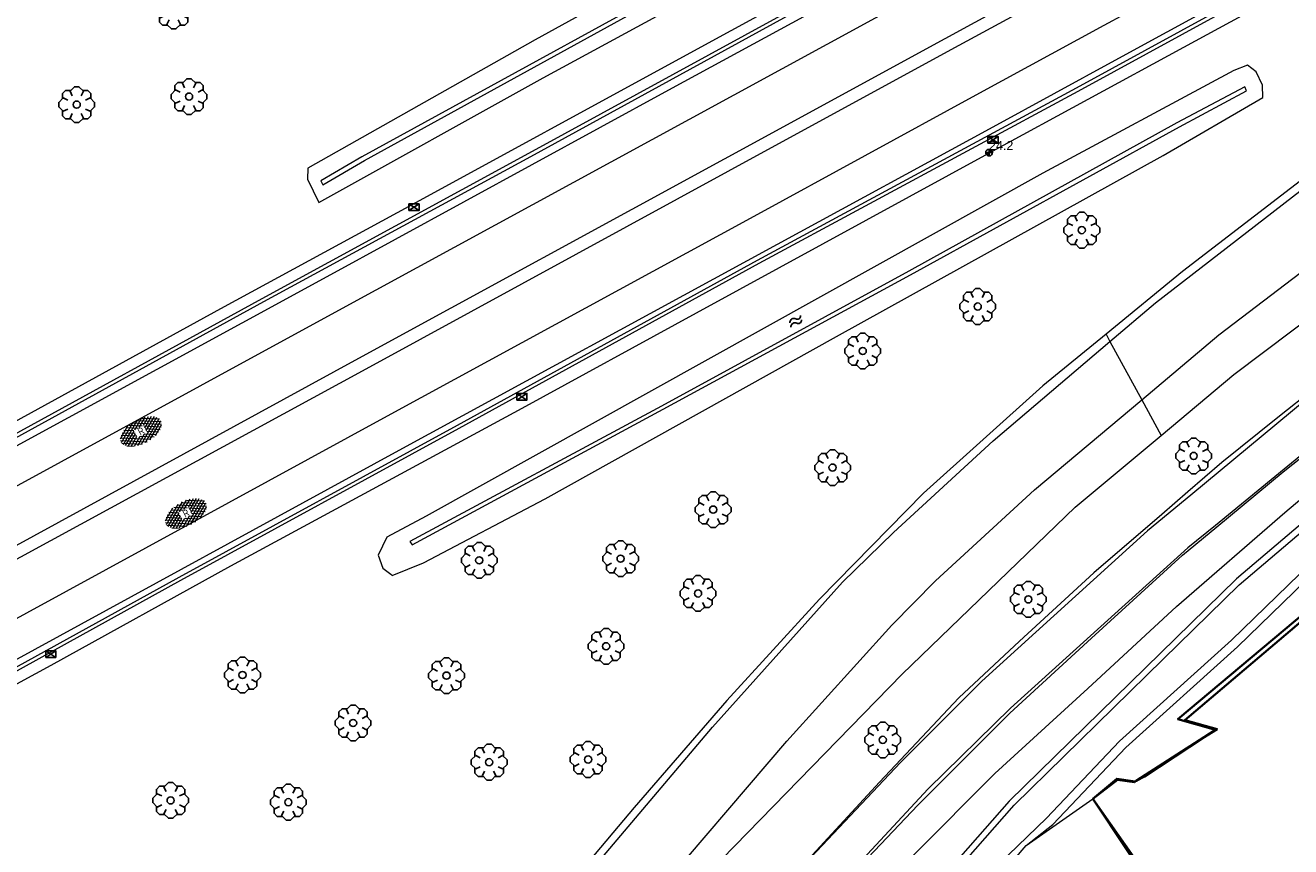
# Model space of a CAD drawing. Header units: metres. Extents: x 181682 to 183922, y 386244 to 387136.
# Tile 37 of 62: x 182742 to 182813, y 386646 to 386692. Entities that reach past the tile are written whole.
import ezdxf
from ezdxf.enums import TextEntityAlignment as Align

# ---------------------------------------------------------------- set-up
doc = ezdxf.new("R2010")
doc.units = ezdxf.units.M
doc.linetypes.add('IE-TERREINAFSCHEIDING', pattern=[10, 8, -2])
for name, color, linetype, lineweight in [('B-WE-GR-BOOM-S', 251, 'Continuous', 25), ('B-WE-GW-WATERGANG_SLOOT_BODEM-G', 251, 'Continuous', 18), ('B-WE-IE-TERREINAFSCHEIDING-G', 251, 'IE-TERREINAFSCHEIDING', 18), ('B-WE-IE-TERREINAFSCHEIDING_KUNSTMATIG_MUUR-GV', 251, 'IE-TERREINAFSCHEIDING-KUNSTMATIG-DICHT', 18), ('B-WE-OG-BREUKLIJN-G', 251, 'Continuous', 18), ('B-WE-OG-TOPOGRAFIE_BEBOUWING-G', 251, 'Continuous', 35), ('B-WE-OG-TOPOGRAFIE_BEBOUWING-GV', 251, 'Continuous', 35), ('B-WE-OG-TOPOGRAFIE_WATER-GV', 251, 'Continuous', 18), ('B-WE-OG-TOPOGRAFIE_WATER-SV', 251, 'Continuous', 25), ('B-WE-OG-TOPOGRAFIE_WEG_BERM-GV', 251, 'Continuous', 18), ('B-WE-OG-TOPOGRAFIE_WEG_RIJWEG-GV', 251, 'Continuous', 18), ('B-WE-OG-TOPOGRAFIE_WEG_RIJWEG-SV', 251, 'Continuous', 25), ('B-WE-OG-TOPOGRAFIE_WEG_RIJWIELPAD-GV', 251, 'Continuous', 18), ('B-WE-RI-HWA_KOLK-S', 251, 'Continuous', 25), ('B-WE-VW-MARKERING-G', 251, 'Continuous', 18), ('Label_puntobject', 7, 'Continuous', 25)]:
    doc.layers.add(name, color=color, linetype=linetype, lineweight=lineweight)
doc.layers.add('B-WE-IE-MEUBILAIR_WEGMEUBILAIR-S', color=251, linetype='Continuous')
doc.styles.add('NLCS-ISO', font='NLCS-ISO.ttf')
doc.styles.get("Standard").update_dxf_attribs({"font": 'arial.ttf'})
doc.linetypes.add('IE-TERREINAFSCHEIDING-KUNSTMATIG-DICHT', pattern='A,8,-1,[82,NLCS.SHX,S=0.75,R=90,X=0,Y=0],-1', length=10)

# ---------------------------------------------------------------- blocks, each defined once
blk = doc.blocks.new('SIE-WEG_PAAL_ALGEMEEN_TYPE_02-SO')
at = {"ltscale": 0.5}
h = blk.add_hatch(color=256, dxfattribs=at)
h.paths.add_polyline_path([(0, 0), (0.1875, 0, 0.4142136), (0, 0.1875)])
h.paths.add_polyline_path([(0, -0.1875), (0, 0), (-0.1875, 0, 0.4142136)])
for p, q in [((-0.1875, 0), (0.1875, 0)), ((0, -0.1875), (0, 0.1875))]:
    blk.add_line(p, q, dxfattribs=at)
blk.add_circle((0, 0), 0.1875, dxfattribs=at)
blk = doc.blocks.new('B-SRI-KOLK_COMBINATIE-SO')
for p, q in [((-0.28125, 0), (0.28125, 0.375)), ((0.28125, 0), (-0.28125, 0.375))]:
    blk.add_line(p, q)
at = {"flags": 128}
blk.add_lwpolyline([(-0.28125, 0), (0.28125, 0), (0.28125, 0.375), (-0.28125, 0.375)], close=True, dxfattribs=at)
blk = doc.blocks.new('SGR-BOOM_01')
at = {"layer": 'B-WE-GR-BOOM-S'}
for points in [[(-0.33, 0.795, 0), (-0.619, 0.795, 0), (-0.795, 0.619, 0), (-0.795, 0.33, 0)], [(0.25, 0.5, 0), (0.375, 0.75, 0), (0.125, 1, 0), (-0.125, 1, 0), (-0.375, 0.75, 0), (-0.25, 0.5, 0)], [(0.795, 0.33, 0), (0.795, 0.619, 0), (0.619, 0.795, 0), (0.33, 0.795, 0)], [(-0.5, 0.25, 0), (-0.75, 0.375, 0), (-1, 0.125, 0), (-1, -0.125, 0), (-0.75, -0.375, 0), (-0.5, -0.25, 0)], [(0.5, -0.25, 0), (0.75, -0.375, 0), (1, -0.125, 0), (1, 0.125, 0), (0.75, 0.375, 0), (0.5, 0.25, 0)], [(-0.795, -0.33, 0), (-0.795, -0.619, 0), (-0.619, -0.795, 0), (-0.33, -0.795, 0)], [(-0.25, -0.5, 0), (-0.375, -0.75, 0), (-0.125, -1, 0), (0.125, -1, 0), (0.375, -0.75, 0), (0.25, -0.5, 0)], [(0.33, -0.795, 0), (0.619, -0.795, 0), (0.795, -0.619, 0), (0.795, -0.33, 0)]]:
    blk.add_polyline3d(points, dxfattribs=at)
blk.add_circle((0, 0), 0.2, dxfattribs=at)
blk.add_circle((0, 0), 0.2, dxfattribs=at)
blk = doc.blocks.new('SVH-GESLOTEN-SO')
at = {"linetype": 'Continuous', "lineweight": 0}
for p, q in [((-1.68, -0.04), (-0.187, 0.872)), ((-1.662, 0.121), (0.021, -0.906)), ((-1.627, -0.236), (0.185, 0.871)), ((-1.622, 0.221), (-0.666, 0.805)), ((-1.577, 0.296), (0.358, -0.886)), ((-1.517, -0.397), (-0.449, 0.256)), ((-1.445, 0.442), (-0.449, -0.166)), ((-1.368, -0.532), (-0.449, 0.03)), ((-1.277, 0.567), (-0.449, 0.062)), ((-1.076, 0.672), (-0.449, 0.289)), ((-0.845, 0.758), (-0.103, 0.304)), ((-0.579, 0.824), (0.271, 0.304)), ((-0.441, -0.875), (1.54, 0.336)), ((-0.37, 0.304), (0.499, 0.836)), ((-0.277, 0.865), (1.6, -0.282)), ((-0.119, -0.904), (1.639, 0.17)), ((0, 0.304), (0.772, 0.776)), ((0.078, 0.876), (1.67, -0.096)), ((0.371, 0.302), (1.012, 0.695)), ((0.371, 0.075), (1.22, 0.595)), ((0.371, -0.152), (1.397, 0.476)), ((0.371, 0.243), (1.481, -0.434)), ((0.371, 0.015), (1.32, -0.566)), ((0.52, 0.832), (1.65, 0.141)), ((-1.673, -0.099), (-0.392, -0.882)), ((-1.453, -0.461), (-1.037, -0.716)), ((-1.184, -0.647), (-0.449, -0.198)), ((-0.969, -0.743), (-0.244, -0.3)), ((-0.722, -0.819), (0.127, -0.3)), ((-0.23, -0.3), (0.65, -0.837)), ((0.143, -0.3), (0.905, -0.766)), ((0.268, -0.895), (1.676, -0.035)), ((0.371, -0.212), (1.128, -0.675)), ((0.798, -0.8), (1.571, -0.327))]:
    blk.add_line(p, q, dxfattribs=at)
at = {"linetype": 'Continuous', "lineweight": 0, "style": 'NLCS-ISO'}
blk.add_text('R', height=0.54, dxfattribs=at).set_placement((0, 0), align=Align.MIDDLE_CENTER)
blk = doc.blocks.new('SOG-TOPOGRAFIE_WATER-SO')
at = {"flags": 128}
for points in [[(-1.26, 0.28), (-1.21, 0.35, -0.538831), (-0.21, 0.37, 0.605168), (0.63, 0.46, -4.035705)], [(-1.44, -0.36), (-1.4, -0.29, -0.538831), (-0.39, -0.27, 0.605168), (0.44, -0.17, -4.035705)]]:
    blk.add_lwpolyline(points, format="xyb", dxfattribs=at)

msp = doc.modelspace()

# ---------------------------------------------------------------- linework, layer by layer
at = {"layer": 'B-WE-GW-WATERGANG_SLOOT_BODEM-G'}
for points in [[(182758.426, 386682.947, 24.325), (182758.532, 386682.715, 24.334), (182760.868, 386684.074, 24.393), (182783.568, 386696.59, 24.293), (182807.869, 386709.653, 24.242), (182827.339, 386720.345, 24.25), (182839.631, 386726.726, 24.404), (182839.506, 386727.058, 24.426), (182827.344, 386720.582, 24.231), (182807.745, 386709.854, 24.251), (182783.515, 386696.792, 24.276), (182760.723, 386684.289, 24.393), (182758.426, 386682.947, 24.325)], [(182810.1, 386688.204, 24.256), (182806.295, 386686.18, 24.184), (182791.309, 386677.893, 24.174), (182777.473, 386670.33, 24.216), (182763.392, 386662.751, 24.277), (182763.528, 386662.566, 24.287), (182777.557, 386670.164, 24.213), (182791.396, 386677.671, 24.232), (182806.431, 386685.964, 24.158), (182810.191, 386687.976, 24.224), (182810.1, 386688.204, 24.256)]]:
    msp.add_polyline3d(points, dxfattribs=at)
at = {"layer": 'B-WE-IE-TERREINAFSCHEIDING-G'}
msp.add_line((182797.868, 386645.744, 25.678), (182801.594, 386648.356, 37.459), dxfattribs=at)
msp.add_polyline3d([(182767.852, 386608.793, 25.555), (182768.302, 386611.112, 25.726), (182784.082, 386629.896, 25.916), (182797.868, 386645.744, 25.678)], dxfattribs=at)
at = {"layer": 'B-WE-IE-TERREINAFSCHEIDING_KUNSTMATIG_MUUR-GV'}
for points in [[(182856.186, 386731.179, 24.937), (182856.036, 386731.36, 25.038), (182844.724, 386725.204, 25.167), (182826.701, 386715.421, 25.108), (182809.598, 386706.028, 24.783), (182803.167, 386702.533, 24.765), (182786.143, 386693.29, 24.786), (182770.042, 386684.46, 24.768), (182755.118, 386676.341, 24.78), (182739.869, 386667.971, 24.822), (182725.085, 386659.95, 25.141), (182724.805, 386659.795, 25.323)], [(182732.97, 386650.858, 25.141), (182750.6, 386660.588, 24.828), (182766.151, 386669.096, 24.839), (182782.931, 386678.331, 24.801), (182800.779, 386687.96, 24.783), (182816.261, 386696.446, 24.827), (182822.768, 386700.013, 24.845), (182843.294, 386711.2, 24.807), (182861.571, 386721.143, 24.857), (182861.565, 386721.338, 24.921)], [(182796.012, 386685.968, 23.71), (182802.835, 386689.687, 23.888), (182825.901, 386702.277, 24.401), (182843.131, 386711.698, 24.681), (182861.389, 386721.639, 24.916)], [(182791.002, 386695.171, 23.69), (182777.868, 386688.017, 23.351), (182758.753, 386677.572, 22.869), (182734.773, 386664.492, 22.46), (182717.962, 386655.317, 22.309), (182717.701, 386655.175, 22.309), (182717.566, 386655.102, 22.309), (182717.151, 386654.876, 22.308), (182715.039, 386653.726, 22.305), (182714.832, 386653.613, 22.304), (182714.305, 386653.326, 22.303), (182714.043, 386653.184, 22.303), (182713.603, 386652.944, 22.302), (182710.537, 386651.275, 22.297), (182707.851, 386649.813, 22.293), (182707.48, 386649.61, 22.294), (182707.098, 386649.402, 22.294), (182706.882, 386649.284, 22.294), (182705.505, 386648.533, 22.297), (182705.218, 386648.376, 22.297), (182704.265, 386647.856, 22.298), (182703.253, 386647.304, 22.3)], [(182708.269, 386638.091, 22.317), (182711.244, 386639.705, 22.312), (182712.185, 386640.216, 22.311), (182712.492, 386640.383, 22.31), (182713.779, 386641.081, 22.308), (182713.941, 386641.169, 22.308), (182714.153, 386641.286, 22.309), (182714.455, 386641.45, 22.309), (182717.494, 386643.113, 22.315), (182720.57, 386644.795, 22.32), (182720.979, 386645.019, 22.321), (182721.321, 386645.206, 22.321), (182721.819, 386645.479, 22.322), (182722.055, 386645.607, 22.323), (182724.167, 386646.763, 22.326), (182724.469, 386646.928, 22.327), (182724.526, 386646.959, 22.328), (182724.646, 386647.024, 22.329), (182741.045, 386655.966, 22.487), (182762.798, 386667.858, 22.863), (182783.954, 386679.396, 23.396), (182796.012, 386685.968, 23.71)]]:
    msp.add_polyline3d(points, dxfattribs=at)
at = {"layer": 'B-WE-OG-BREUKLIJN-G'}
for points in [[(182856.132, 386731.184, 25.038), (182844.82, 386725.028, 25.167), (182826.797, 386715.245, 25.108), (182809.694, 386705.852, 24.783), (182803.262, 386702.357, 24.765), (182786.239, 386693.114, 24.786), (182770.138, 386684.284, 24.768), (182755.214, 386676.165, 24.78), (182739.965, 386667.795, 24.822)], [(182732.875, 386651.034, 25.141), (182750.504, 386660.763, 24.828), (182766.055, 386669.271, 24.839), (182782.835, 386678.507, 24.801), (182800.683, 386688.136, 24.783), (182816.165, 386696.621, 24.827), (182822.672, 386700.188, 24.845), (182843.198, 386711.376, 24.807), (182861.475, 386721.319, 24.857)]]:
    msp.add_polyline3d(points, dxfattribs=at)
at = {"layer": 'B-WE-OG-TOPOGRAFIE_BEBOUWING-G'}
msp.add_polyline3d([(182820.355, 386664.324, 37.386), (182806.732, 386652.763, 37.402), (182808.537, 386652.261, 37.497), (182807.815, 386651.806, 36.687), (182807.814, 386651.806, 36.686), (182807.813, 386651.805, 36.686), (182804.479, 386649.598, 36.683), (182804.022, 386649.356, 37.276), (182803.962, 386649.324, 37.354), (182802.93, 386649.478, 37.378), (182801.594, 386648.356, 37.459), (182819.014, 386622.104, 37.479)], dxfattribs=at)
at = {"layer": 'B-WE-OG-TOPOGRAFIE_BEBOUWING-GV'}
msp.add_polyline3d([(182820.32, 386664.377, 0), (182816.4, 386661.243, 0), (182806.349, 386652.822, 0), (182808.447, 386652.215, 0), (182807.815, 386651.806, 0), (182807.813, 386651.805, 0), (182804.022, 386649.356, 0), (182803.914, 386649.286, 0), (182802.966, 386649.411, 0), (182801.594, 386648.356, 37.459), (182819.704, 386622.557, 0.048), (182819.727, 386622.524, 0), (182826.293, 386626.882, 0), (182825.828, 386627.582, 0), (182826.138, 386627.788, 0), (182826.803, 386628.229, 0), (182828.02, 386626.396, 0), (182833.494, 386630.029, 0), (182830.268, 386634.881, 0), (182827.222, 386644.755, 0)], dxfattribs=at)
at = {"layer": 'B-WE-OG-TOPOGRAFIE_WATER-GV'}
for points in [[(182953.667, 386756.184, 24.187), (182941.693, 386749.325, 24.193), (182921.486, 386736.359, 24.169), (182885.073, 386713.373, 24.136), (182854.789, 386693.66, 24.258), (182837.135, 386682.143, 24.356), (182820.47, 386669.874, 24.353), (182809.627, 386660.66, 24.559), (182796.916, 386648.226, 24.566), (182782.073, 386631.34, 24.595), (182767.931, 386615.717, 24.56), (182765.907, 386613.065, 24.658), (182764.589, 386610.357, 24.708), (182764.725, 386608.282, 24.584), (182765.26, 386606.926, 24.485)], [(182765.634, 386607.196, 24.504), (182765.507, 386608.317, 24.554), (182765.541, 386610.573, 24.642), (182766.417, 386612.551, 24.7), (182768.411, 386615.38, 24.552), (182782.215, 386630.931, 24.53), (182797.195, 386648.004, 24.54), (182805.524, 386656.17, 24.549), (182809.773, 386660.335, 24.553), (182820.681, 386669.595, 24.309), (182837.16, 386681.797, 24.249), (182854.942, 386693.481, 24.256), (182885.102, 386713.124, 24.116), (182921.713, 386736.203, 24.251), (182941.738, 386749.044, 24.231), (182953.788, 386755.946, 24.217)], [(182805.22, 386709.723, 25.028), (182788.067, 386700.566, 25.071), (182770.414, 386690.837, 24.942), (182757.696, 386683.656, 24.937), (182757.671, 386683.038, 24.937), (182758.303, 386681.73, 24.847), (182770.861, 386688.71, 24.942), (182786.416, 386697.164, 24.963), (182798.572, 386703.669, 24.953), (182808.277, 386708.924, 24.942), (182817.949, 386714.289, 24.942), (182839.973, 386726.171, 24.953), (182840.625, 386727.172, 24.91), (182840.441, 386727.806, 24.985), (182840.026, 386728.191, 25.017), (182838.551, 386727.8, 25.039), (182828.078, 386722.358, 24.985), (182805.22, 386709.723, 25.028)], [(182762.461, 386604.946, 26.507), (182761.805, 386606.457, 26.549), (182761.638, 386607.104, 26.534), (182761.503, 386608.289, 26.498), (182761.614, 386610.54, 26.388), (182762.099, 386612.371, 26.277), (182764.22, 386615.514, 26.185), (182769.495, 386621.162, 26.376), (182776.974, 386629.02, 26.122), (182782.127, 386634.524, 26.017), (182787.642, 386640.904, 25.781), (182791.593, 386645.237, 25.676), (182796.112, 386649.77, 25.475), (182801.319, 386654.539, 25.247), (182806.266, 386659.123, 25.247), (182812.323, 386664.372, 25.195), (182817.923, 386669.091, 25.107), (182823.07, 386673.2, 25.072), (182827.595, 386676.503, 25.011), (182834.328, 386681.427, 24.967), (182839.574, 386685.103, 24.638), (182848.614, 386690.959, 24.836), (182855.501, 386695.412, 24.827)], [(182855.775, 386692.606, 24.928), (182850.079, 386688.951, 24.795), (182845.163, 386685.996, 24.798), (182837.462, 386680.606, 24.81), (182831.099, 386675.79, 24.833), (182828.32, 386673.866, 24.881), (182825.718, 386671.965, 25.097), (182824.288, 386670.481, 25.138), (182819.057, 386665.952, 25.314), (182813.157, 386660.925, 25.388), (182809.347, 386657.232, 25.454), (182803.081, 386651.581, 25.499), (182799.006, 386647.279, 25.552), (182794.734, 386643.154, 25.612), (182785.815, 386632.726, 25.636), (182775.475, 386620.342, 25.591), (182770.469, 386614.701, 25.633), (182768.723, 386612.687, 25.621), (182767.843, 386611.497, 25.612), (182767.191, 386610.377, 25.597), (182767.017, 386609.33, 25.588), (182767.096, 386608.249, 25.561)], [(182762.402, 386660.845, 25.018), (182764.154, 386661.561, 25.018), (182770.97, 386665.15, 24.974), (182787.261, 386674.235, 24.93), (182805.535, 386684.354, 24.93), (182811.094, 386687.6, 25.018), (182811.084, 386688.288, 24.842), (182810.721, 386689.037, 24.82), (182810.248, 386689.413, 24.842), (182809.472, 386689.122, 24.875), (182798.796, 386683.371, 24.952), (182764.308, 386664.18, 24.842), (182762.117, 386663.001, 24.941), (182761.627, 386661.997, 24.952), (182761.891, 386661.266, 24.93), (182762.342, 386660.933, 24.996), (182762.402, 386660.845, 25.018)]]:
    msp.add_polyline3d(points, dxfattribs=at)
at = {"layer": 'B-WE-OG-TOPOGRAFIE_WEG_BERM-GV'}
for points in [[(182724.808, 386660.504, 25.031), (182737.298, 386667.263, 25.04), (182752.838, 386675.787, 25.041), (182763.569, 386681.641, 25.036), (182778.458, 386689.772, 25.053), (182790.095, 386696.128, 25.03), (182804.744, 386704.103, 25.071), (182816.323, 386710.45, 25.042), (182834.521, 386720.382, 25.03), (182856.527, 386732.401, 24.932), (182857.031, 386731.641, 24.95)], [(182816.646, 386695.84, 25.037), (182806.665, 386690.401, 25.041), (182795.956, 386684.572, 25.053), (182779.408, 386675.539, 25.052), (182769.654, 386670.206, 25.054), (182753.37, 386661.368, 25.055), (182743.317, 386655.82, 25.031), (182733.258, 386650.348, 25.046)], [(182797.868, 386645.744, 25.678), (182799.361, 386646.928, 25.552), (182803.431, 386651.223, 25.499), (182809.688, 386656.867, 25.454), (182813.493, 386660.555, 25.388), (182819.383, 386665.572, 25.314), (182824.632, 386670.118, 25.138), (182826.078, 386671.618, 25.097), (182828.512, 386673.387, 24.889)]]:
    msp.add_polyline3d(points, dxfattribs=at)
at = {"layer": 'B-WE-OG-TOPOGRAFIE_WEG_RIJWEG-GV'}
for points in [[(182821.118, 386688.808, 25.366), (182814.651, 386684.053, 25.433), (182806.616, 386677.865, 25.55), (182802.334, 386674.362, 25.643)], [(182805.413, 386668.697, 25.53), (182809.48, 386672.097, 25.441), (182821.016, 386680.792, 25.261), (182825.895, 386684.278, 25.21)], [(182802.334, 386674.362, 25.643), (182798.795, 386671.466, 25.719), (182792.132, 386665.47, 25.833), (182786.314, 386659.531, 25.961), (182781.131, 386653.864, 26.138), (182775.946, 386647.87, 26.325), (182770.383, 386641.268, 26.503)], [(182802.334, 386674.362, 25.643), (182802.552, 386673.953, 25.649), (182804.329, 386670.689, 25.58), (182805.413, 386668.697, 25.53)], [(182766.226, 386629.368, 26.594), (182777.957, 386642.005, 26.21), (182790.931, 386655.324, 25.846), (182800.613, 386664.684, 25.635), (182805.413, 386668.697, 25.53)]]:
    msp.add_polyline3d(points, dxfattribs=at)
at = {"layer": 'B-WE-OG-TOPOGRAFIE_WEG_RIJWIELPAD-GV'}
for points in [[(182808.519, 386663.578, 25.311), (182812.235, 386666.659, 25.282), (182818.358, 386671.508, 25.177), (182823.972, 386675.836, 25.072), (182830.524, 386680.538, 24.994), (182842.844, 386688.759, 24.868), (182855.367, 386696.908, 24.784), (182865.162, 386703.211, 24.731), (182880.422, 386713.027, 24.749), (182891.365, 386720.06, 24.749)], [(182827.897, 386681.724, 25.089), (182821.029, 386676.711, 25.13), (182816.072, 386672.984, 25.205), (182811.931, 386669.696, 25.235), (182808.8, 386667.183, 25.325), (182806.912, 386665.541, 25.371)], [(182806.912, 386665.541, 25.371), (182805.445, 386664.265, 25.407), (182801.655, 386660.995, 25.467), (182797.493, 386657.172, 25.557), (182794.106, 386654.015, 25.715), (182789.656, 386649.286, 25.797), (182779.471, 386638.219, 26.135), (182769.861, 386627.657, 26.427), (182762.764, 386619.809, 26.667), (182760.781, 386617.607, 26.712), (182758.676, 386614.864, 26.812)], [(182764.774, 386618.19, 26.605), (182771.287, 386625.349, 26.402), (182779.722, 386634.803, 26.157), (182785.571, 386641.413, 26.017), (182791.802, 386647.994, 25.746), (182796.949, 386653.159, 25.597), (182801.512, 386657.356, 25.457), (182806.613, 386661.998, 25.326), (182808.519, 386663.578, 25.311)]]:
    msp.add_polyline3d(points, dxfattribs=at)
at = {"layer": 'B-WE-VW-MARKERING-G'}
for points in [[(182738.158, 386660.778, 22.559), (182760.552, 386673.013, 22.94), (182780.999, 386684.168, 23.465), (182793.327, 386690.9, 23.782), (182801.515, 386695.371, 23.993), (182822.045, 386706.616, 24.452), (182840.702, 386716.775, 24.756), (182858.411, 386726.434, 24.985), (182865.287, 386730.214, 25.116), (182870.507, 386733.083, 25.215), (182881.068, 386738.872, 25.312), (182890.151, 386743.851, 25.395), (182909.689, 386754.514, 25.53), (182928.376, 386764.753, 25.613), (182949.802, 386776.463, 25.681), (182959.147, 386781.587, 25.686), (182969.519, 386787.274, 25.692), (182980.593, 386793.305, 25.707), (183000.188, 386804.007, 25.701)], [(182738.48, 386660.174, 22.56), (182761.161, 386672.535, 22.95), (182781.195, 386683.488, 23.461), (182793.663, 386690.282, 23.784), (182801.514, 386694.559, 23.988), (182822.997, 386706.311, 24.468), (182840.986, 386716.139, 24.759), (182858.736, 386725.829, 24.99), (182865.624, 386729.599, 25.107), (182874.912, 386734.682, 25.264), (182881.413, 386738.241, 25.319), (182890.822, 386743.391, 25.399), (182910.095, 386753.912, 25.526), (182923.824, 386761.454, 25.602), (182948.883, 386775.175, 25.671), (182959.478, 386780.984, 25.682), (182964.436, 386783.702, 25.687), (182988.281, 386796.717, 25.711), (182999.668, 386802.904, 25.698)], [(182746.538, 386615.859, 27.088), (182752.151, 386621.207, 26.967), (182752.903, 386621.927, 26.953), (182761.342, 386630.332, 26.738), (182774.381, 386645.34, 26.349), (182780.331, 386652.365, 26.162), (182787.596, 386660.475, 25.971), (182790.439, 386663.26, 25.896), (182796.023, 386668.385, 25.773), (182802.552, 386673.953, 25.649), (182805.091, 386676.118, 25.601), (182816.306, 386684.777, 25.422), (182826.993, 386692.572, 25.306), (182847.914, 386707.28, 25.153), (182867.53, 386720.535, 25.117), (182884.939, 386731.799, 25.165), (182884.962, 386731.814, 25.165), (182885.073, 386731.886, 25.165), (182898.955, 386740.706, 25.297), (182904.483, 386744.217, 25.339)], [(182875.882, 386731.871, 25.192), (182868.095, 386727.6, 25.125), (182867.036, 386727.019, 25.102), (182859.034, 386722.628, 24.932), (182851.102, 386718.317, 24.825), (182842.567, 386713.635, 24.718), (182832.602, 386708.183, 24.53), (182821.821, 386702.316, 24.365), (182811.436, 386696.663, 24.132), (182803.38, 386692.268, 23.959), (182802.202, 386691.627, 23.923)], [(182756.791, 386619.826, 26.847), (182764.873, 386628.789, 26.645), (182765.747, 386629.785, 26.613), (182776.667, 386642.437, 26.277), (182784.475, 386651.589, 26.038), (182790.348, 386658.067, 25.888), (182792.8, 386660.558, 25.828), (182798.327, 386665.641, 25.704), (182804.329, 386670.689, 25.58), (182808.643, 386674.317, 25.491), (182820.66, 386683.477, 25.317), (182830.463, 386690.564, 25.205), (182850.078, 386704.402, 25.072)], [(182854.046, 386698.871, 24.816), (182841.499, 386690.751, 24.894), (182833.253, 386685.278, 24.994), (182824.917, 386679.35, 25.072), (182814.293, 386671.335, 25.271), (182807.072, 386665.346, 25.361), (182804.659, 386663.345, 25.391), (182795.378, 386654.937, 25.6), (182790.83, 386650.38, 25.684), (182785.516, 386644.757, 25.869), (182777.266, 386635.631, 26.216), (182770.592, 386628.281, 26.398), (182764.335, 386621.234, 26.543), (182761.441, 386618.133, 26.667), (182760.189, 386616.597, 26.715), (182758.842, 386614.734, 26.774)], [(182736.155, 386662.992, 22.494), (182759.434, 386675.695, 22.897), (182779.04, 386686.397, 23.395), (182791.943, 386693.441, 23.727), (182800.445, 386698.081, 23.945)], [(182802.202, 386691.627, 23.923), (182795.054, 386687.727, 23.737), (182782.637, 386680.952, 23.414), (182762.134, 386669.764, 22.893), (182739.725, 386657.533, 22.507)], [(182816.547, 386670.296, 25.178), (182808.453, 386663.659, 25.329), (182806.914, 386662.397, 25.358), (182796.997, 386653.437, 25.554), (182792.389, 386648.925, 25.687), (182787.285, 386643.41, 25.843), (182778.935, 386634.19, 26.187), (182772.278, 386626.768, 26.339), (182766.075, 386619.853, 26.543), (182763.184, 386616.652, 26.626), (182761.959, 386615.23, 26.657), (182761.318, 386614.387, 26.686), (182760.742, 386613.504, 26.714), (182760.438, 386612.89, 26.714), (182760.244, 386612.497, 26.714), (182759.785, 386611.028, 26.754), (182759.623, 386609.933, 26.783), (182759.572, 386608.815, 26.807), (182759.61, 386607.171, 26.833), (182759.727, 386606.085, 26.824), (182759.937, 386605.05, 26.808), (182760.27, 386604.015, 26.812), (182760.442, 386603.657, 26.812)]]:
    msp.add_polyline3d(points, dxfattribs=at)

# ---------------------------------------------------------------- block references
at = {"layer": 'B-WE-GR-BOOM-S'}
for p in [(182750.19, 386692.439, 25.347), (182744.77, 386687.204, 25.4), (182751.053, 386687.652, 25.31), (182800.976, 386680.18, 25.133), (182795.156, 386675.905, 25.208), (182788.726, 386673.415, 25.028), (182807.233, 386667.544, 25.364), (182787.038, 386666.893, 25.538), (182780.361, 386664.54, 25.331), (182767.28, 386661.704, 25.085), (182775.185, 386661.797, 25.268), (182779.517, 386659.849, 25.748), (182797.987, 386659.517, 25.592), (182774.375, 386656.893, 25.652), (182754.042, 386655.287, 25.07), (182765.45, 386655.251, 25.403), (182760.226, 386652.599, 25.409), (182789.846, 386651.654, 25.808), (182767.833, 386650.406, 25.823), (182773.367, 386650.556, 26.039), (182750.022, 386648.267, 25.301), (182756.605, 386648.168, 25.613)]:
    msp.add_blockref('SGR-BOOM_01', p, dxfattribs=at)
at = {"layer": 'B-WE-IE-MEUBILAIR_WEGMEUBILAIR-S'}
msp.add_blockref('SIE-WEG_PAAL_ALGEMEEN_TYPE_02-SO', (182795.79, 386684.517, 24.983), dxfattribs=at)
at = {"layer": 'B-WE-OG-TOPOGRAFIE_WATER-SV', "xscale": 0.375, "yscale": 0.375, "rotation": 28.66178904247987}
msp.add_blockref('SOG-TOPOGRAFIE_WATER-SO', (182785.118, 386675.129, 24.93), dxfattribs=at)
at = {"layer": 'B-WE-OG-TOPOGRAFIE_WEG_RIJWEG-SV', "rotation": 28.58904022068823}
for p, xscale, yscale in [((182748.364, 386668.931, 22.812), 0.75, 0.75), ((182750.878, 386664.34, 22.821), 0.7499999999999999, 0.7499999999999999)]:
    msp.add_blockref('SVH-GESLOTEN-SO', p, dxfattribs=dict(at, xscale=xscale, yscale=yscale))
at = {"layer": 'B-WE-RI-HWA_KOLK-S'}
for p in [(182796.009, 386685.046, 24.931), (182763.631, 386681.27, 24.92), (182769.662, 386670.67, 24.912), (182743.321, 386656.266, 24.928)]:
    msp.add_blockref('B-SRI-KOLK_COMBINATIE-SO', p, dxfattribs=at)

# ---------------------------------------------------------------- texts
at = {"layer": 'Label_puntobject'}
msp.add_text('24.2', height=0.5, rotation=360, dxfattribs=at).set_placement((182795.79, 386684.517, 24.983), align=Align.BOTTOM_LEFT)

doc.saveas('drawing.dxf')
